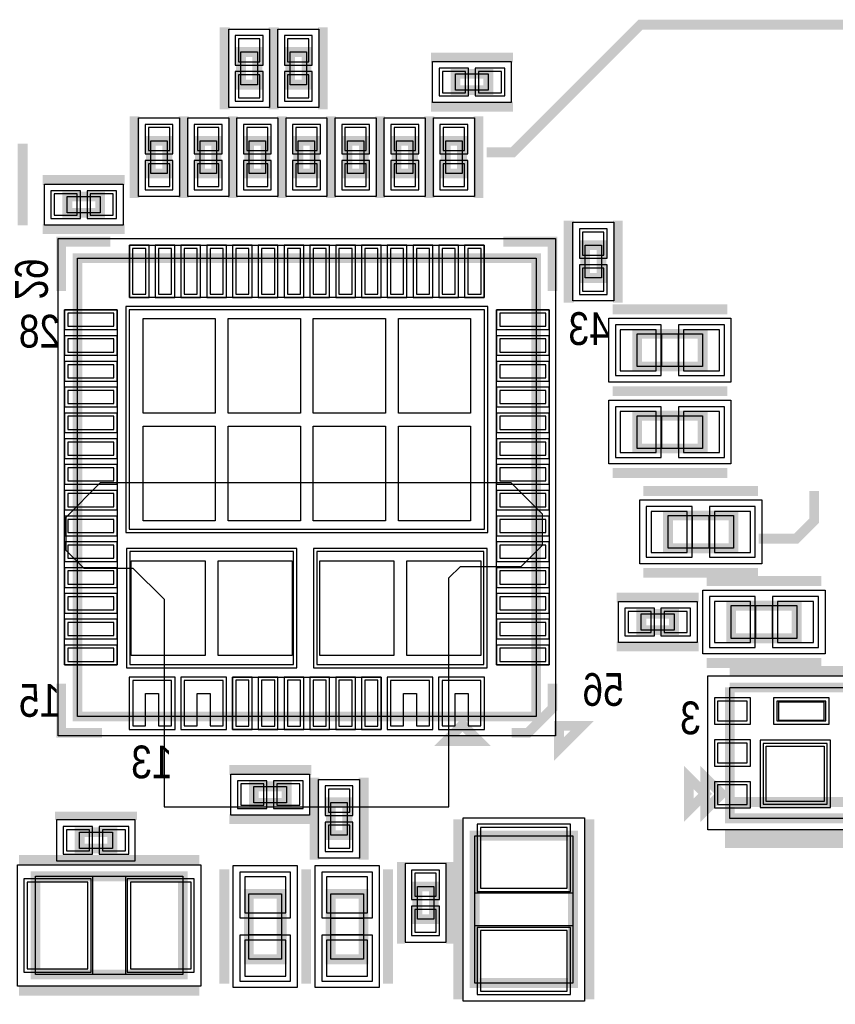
# Model space of a CAD drawing. Extents: x -10 to 137, y -26 to 190.
# Tile 19 of 57: x 26 to 38, y 12 to 28. Entities that reach past the tile are written whole.
import ezdxf

# ---------------------------------------------------------------- set-up
doc = ezdxf.new("R2010")
doc.units = 0
for name, color, linetype in [('CR_BOTTOM', 40, 'CONTINUOUS'), ('PG_ASSEMBLY_BOTTOM', 52, 'CONTINUOUS'), ('PG_DFA_BOUND_BOTTOM', 254, 'CONTINUOUS'), ('PG_PASTEMASK_BOTTOM', 132, 'CONTINUOUS'), ('PG_PLACE_BOUND_BOTTOM', 73, 'CONTINUOUS'), ('PG_SILKSCREEN_BOTTOM', 2, 'CONTINUOUS'), ('PG_SOLDERMASK_BOTTOM', 212, 'CONTINUOUS'), ('PIN_BOTTOM', 1, 'CONTINUOUS'), ('PIN_PASTEMASK_BOTTOM', 132, 'CONTINUOUS'), ('PIN_SOLDERMASK_BOTTOM', 212, 'CONTINUOUS'), ('VKO_BOTTOM', 173, 'CONTINUOUS')]:
    doc.layers.add(name, color=color, linetype=linetype)

msp = doc.modelspace()

# ---------------------------------------------------------------- linework, layer by layer
at = {"layer": 'CR_BOTTOM'}
msp.add_lwpolyline([(27.8384, 15.42161), (32.258, 15.42161), (32.258, 18.9738), (32.4358, 19.1516), (33.3756, 19.1516), (33.7058, 19.4818), (33.7058, 19.9644), (33.2232, 20.447), (26.8478, 20.447), (26.3144, 19.9136), (26.3144, 19.4056), (26.5938, 19.1262), (27.3558, 19.1262), (27.8384, 18.6436)], close=True, dxfattribs=at)
at = {"layer": 'PG_ASSEMBLY_BOTTOM', "const_width": 0.1524}
for points in [[(29.285946, 27.134566), (29.285946, 26.626566), (29.031946, 26.626566), (29.031946, 27.134566), (29.285946, 27.134566)], [(30.047946, 27.134566), (30.047946, 26.626566), (29.793946, 26.626566), (29.793946, 27.134566), (30.047946, 27.134566)], [(32.867854, 26.54046), (32.359854, 26.54046), (32.359854, 26.79446), (32.867854, 26.79446), (32.867854, 26.54046)], [(27.888946, 25.75687), (27.888946, 25.24887), (27.634946, 25.24887), (27.634946, 25.75687), (27.888946, 25.75687)], [(28.650946, 25.75687), (28.650946, 25.24887), (28.396946, 25.24887), (28.396946, 25.75687), (28.650946, 25.75687)], [(29.412946, 25.75687), (29.412946, 25.24887), (29.158946, 25.24887), (29.158946, 25.75687), (29.412946, 25.75687)], [(29.920946, 25.24887), (29.920946, 25.75687), (30.174946, 25.75687), (30.174946, 25.24887), (29.920946, 25.24887)], [(30.682946, 25.24887), (30.682946, 25.75687), (30.936946, 25.75687), (30.936946, 25.24887), (30.682946, 25.24887)], [(31.444946, 25.24887), (31.444946, 25.75687), (31.698946, 25.75687), (31.698946, 25.24887), (31.444946, 25.24887)], [(32.206946, 25.24887), (32.206946, 25.75687), (32.460946, 25.75687), (32.460946, 25.24887), (32.206946, 25.24887)], [(26.339038, 24.892762), (26.847038, 24.892762), (26.847038, 24.638762), (26.339038, 24.638762), (26.339038, 24.892762)], [(34.36874, 23.627842), (34.36874, 24.135842), (34.62274, 24.135842), (34.62274, 23.627842), (34.36874, 23.627842)], [(33.609534, 16.823944), (33.609534, 23.935944), (26.497534, 23.935944), (26.497534, 16.823944), (33.609534, 16.823944)], [(36.191444, 22.25294), (35.175444, 22.25294), (35.175444, 22.76094), (36.191444, 22.76094), (36.191444, 22.25294)], [(35.175444, 21.49094), (36.191444, 21.49094), (36.191444, 20.98294), (35.175444, 20.98294), (35.175444, 21.49094)], [(35.65525, 19.94154), (36.67125, 19.94154), (36.67125, 19.43354), (35.65525, 19.43354), (35.65525, 19.94154)], [(35.240722, 18.416778), (35.748722, 18.416778), (35.748722, 18.162778), (35.240722, 18.162778), (35.240722, 18.416778)], [(36.635182, 18.543778), (37.651182, 18.543778), (37.651182, 18.035778), (36.635182, 18.035778), (36.635182, 18.543778)], [(38.644322, 15.49654), (36.612322, 15.49654), (36.612322, 17.27454)], [(36.612322, 17.27454), (38.644322, 17.27454), (38.644322, 15.24254), (36.612322, 15.24254), (36.612322, 15.49654), (38.644322, 15.49654)], [(32.466534, 16.696944), (32.720534, 16.442944), (32.212534, 16.442944), (32.466534, 16.696944)], [(36.485322, 15.62354), (36.231322, 15.36954), (36.231322, 15.87754), (36.485322, 15.62354)], [(29.740352, 15.484856), (29.232352, 15.484856), (29.232352, 15.738856), (29.740352, 15.738856), (29.740352, 15.484856)], [(30.426406, 14.982952), (30.426406, 15.490952), (30.680406, 15.490952), (30.680406, 14.982952), (30.426406, 14.982952)], [(26.529284, 15.029434), (27.037284, 15.029434), (27.037284, 14.775434), (26.529284, 14.775434), (26.529284, 15.029434)], [(34.181034, 14.974062), (34.181034, 12.688062), (32.657034, 12.688062), (32.657034, 14.974062), (34.181034, 14.974062)], [(25.844754, 14.343634), (28.130754, 14.343634), (28.130754, 12.819634), (25.844754, 12.819634), (25.844754, 14.343634)], [(32.022034, 14.186916), (32.022034, 13.678916), (31.768034, 13.678916), (31.768034, 14.186916), (32.022034, 14.186916)], [(29.66212, 14.07287), (29.66212, 13.05687), (29.15412, 13.05687), (29.15412, 14.07287), (29.66212, 14.07287)], [(30.93212, 14.07287), (30.93212, 13.05687), (30.42412, 13.05687), (30.42412, 14.07287), (30.93212, 14.07287)]]:
    msp.add_lwpolyline(points, dxfattribs=at)
at = {"layer": 'PG_DFA_BOUND_BOTTOM'}
for points in [[(28.841446, 26.270458), (28.841446, 27.490674), (29.476446, 27.490674), (29.476446, 26.270458)], [(29.603446, 26.270458), (29.603446, 27.490674), (30.238446, 27.490674), (30.238446, 26.270458)], [(32.003746, 26.34996), (32.003746, 26.98496), (33.223962, 26.98496), (33.223962, 26.34996)], [(27.444446, 24.892762), (27.444446, 26.112978), (28.079446, 26.112978), (28.079446, 24.892762)], [(28.206446, 24.892762), (28.206446, 26.112978), (28.841446, 26.112978), (28.841446, 24.892762)], [(28.968446, 24.892762), (28.968446, 26.112978), (29.603446, 26.112978), (29.603446, 24.892762)], [(29.730446, 24.892762), (29.730446, 26.112978), (30.365446, 26.112978), (30.365446, 24.892762)], [(30.492446, 24.892762), (30.492446, 26.112978), (31.127446, 26.112978), (31.127446, 24.892762)], [(31.254446, 24.892762), (31.254446, 26.112978), (31.889446, 26.112978), (31.889446, 24.892762)], [(32.016446, 24.892762), (32.016446, 26.112978), (32.651446, 26.112978), (32.651446, 24.892762)], [(25.98293, 24.448262), (25.98293, 25.083262), (27.203146, 25.083262), (27.203146, 24.448262)], [(34.17824, 23.271734), (34.17824, 24.49195), (34.81324, 24.49195), (34.81324, 23.271734)], [(26.195528, 16.521938), (26.195528, 24.23795), (33.91154, 24.23795), (33.91154, 16.521938)], [(34.736278, 22.01164), (34.736278, 23.00224), (36.63061, 23.00224), (36.63061, 22.01164)], [(34.736278, 20.74164), (34.736278, 21.73224), (36.63061, 21.73224), (36.63061, 20.74164)], [(35.216084, 19.19224), (35.216084, 20.18284), (37.110416, 20.18284), (37.110416, 19.19224)], [(36.196016, 17.794478), (36.196016, 18.785078), (38.090348, 18.785078), (38.090348, 17.794478)], [(34.884614, 17.972278), (34.884614, 18.607278), (36.10483, 18.607278), (36.10483, 17.972278)], [(36.272216, 15.06474), (36.272216, 17.45234), (38.984428, 17.45234), (38.984428, 15.06474)], [(28.876244, 15.294356), (28.876244, 15.929356), (30.09646, 15.929356), (30.09646, 15.294356)], [(30.235906, 14.626844), (30.235906, 15.84706), (30.870906, 15.84706), (30.870906, 14.626844)], [(26.173085, 15.219934), (26.173085, 14.584934), (27.393483, 14.584934), (27.393483, 15.219934)], [(32.479234, 12.408662), (32.479234, 15.253462), (34.358834, 15.253462), (34.358834, 12.408662)], [(28.410154, 12.641834), (25.565354, 12.641834), (25.565354, 14.521434), (28.410154, 14.521434)], [(32.212534, 14.543115), (31.577534, 14.543115), (31.577534, 13.322717), (32.212534, 13.322717)], [(28.91282, 12.617704), (28.91282, 14.512036), (29.90342, 14.512036), (29.90342, 12.617704)], [(30.18282, 12.617704), (30.18282, 14.512036), (31.17342, 14.512036), (31.17342, 12.617704)]]:
    msp.add_lwpolyline(points, close=True, dxfattribs=at)
at = {"layer": 'PG_PASTEMASK_BOTTOM'}
for points in [[(27.513534, 21.530056), (27.513534, 22.999954), (28.63342, 22.999954), (28.63342, 21.530056)], [(28.833572, 21.530056), (28.833572, 22.999954), (29.953458, 22.999954), (29.953458, 21.530056)], [(30.15361, 21.530056), (30.15361, 22.999954), (31.273496, 22.999954), (31.273496, 21.530056)], [(31.473648, 21.530056), (31.473648, 22.999954), (32.593534, 22.999954), (32.593534, 21.530056)], [(27.513534, 19.860006), (27.513534, 21.329904), (28.63342, 21.329904), (28.63342, 19.860006)], [(28.833572, 19.860006), (28.833572, 21.329904), (29.953458, 21.329904), (29.953458, 19.860006)], [(30.15361, 19.860006), (30.15361, 21.329904), (31.273496, 21.329904), (31.273496, 19.860006)], [(31.473648, 19.860006), (31.473648, 21.329904), (32.593534, 21.329904), (32.593534, 19.860006)], [(27.328622, 17.76984), (27.328622, 19.239992), (28.47848, 19.239992), (28.47848, 17.76984)], [(28.678632, 17.76984), (28.678632, 19.239992), (29.82849, 19.239992), (29.82849, 17.76984)], [(30.253432, 17.76984), (30.253432, 19.239992), (31.403544, 19.239992), (31.403544, 17.76984)], [(31.603442, 17.76984), (31.603442, 19.239992), (32.753554, 19.239992), (32.753554, 17.76984)], [(27.953462, 16.679926), (27.953462, 17.37995), (27.353514, 17.37995), (27.353514, 16.679926), (27.553666, 16.679926), (27.553666, 17.180052), (27.753564, 17.180052), (27.753564, 16.679926)], [(28.753562, 16.679926), (28.753562, 17.37995), (28.153614, 17.37995), (28.153614, 16.679926), (28.353512, 16.679926), (28.353512, 17.180052), (28.55341, 17.180052), (28.55341, 16.679926)], [(31.953454, 16.679926), (31.953454, 17.37995), (31.353506, 17.37995), (31.353506, 16.679926), (31.553658, 16.679926), (31.553658, 17.180052), (31.753556, 17.180052), (31.753556, 16.679926)], [(32.753554, 16.679926), (32.753554, 17.37995), (32.153606, 17.37995), (32.153606, 16.679926), (32.353504, 16.679926), (32.353504, 17.180052), (32.553402, 17.180052), (32.553402, 16.679926)], [(37.373306, 16.763492), (37.373306, 17.05356), (38.07333, 17.05356), (38.07333, 16.763492)], [(37.178234, 15.503652), (37.178234, 16.363442), (38.07841, 16.363442), (38.07841, 15.503652)]]:
    msp.add_lwpolyline(points, close=True, dxfattribs=at)
at = {"layer": 'PG_PLACE_BOUND_BOTTOM'}
for points in [[(29.031946, 26.626566), (29.031946, 27.134566), (29.285946, 27.134566), (29.285946, 26.626566)], [(29.793946, 26.626566), (29.793946, 27.134566), (30.047946, 27.134566), (30.047946, 26.626566)], [(32.359854, 26.54046), (32.359854, 26.79446), (32.867854, 26.79446), (32.867854, 26.54046)], [(27.634946, 25.24887), (27.634946, 25.75687), (27.888946, 25.75687), (27.888946, 25.24887)], [(28.396946, 25.24887), (28.396946, 25.75687), (28.650946, 25.75687), (28.650946, 25.24887)], [(29.158946, 25.24887), (29.158946, 25.75687), (29.412946, 25.75687), (29.412946, 25.24887)], [(29.920946, 25.24887), (29.920946, 25.75687), (30.174946, 25.75687), (30.174946, 25.24887)], [(30.682946, 25.24887), (30.682946, 25.75687), (30.936946, 25.75687), (30.936946, 25.24887)], [(31.444946, 25.24887), (31.444946, 25.75687), (31.698946, 25.75687), (31.698946, 25.24887)], [(32.206946, 25.24887), (32.206946, 25.75687), (32.460946, 25.75687), (32.460946, 25.24887)], [(26.339038, 24.638762), (26.339038, 24.892762), (26.847038, 24.892762), (26.847038, 24.638762)], [(34.36874, 23.627842), (34.36874, 24.135842), (34.62274, 24.135842), (34.62274, 23.627842)], [(26.497534, 16.823944), (26.497534, 23.935944), (33.609534, 23.935944), (33.609534, 16.823944)], [(35.175444, 22.25294), (35.175444, 22.76094), (36.191444, 22.76094), (36.191444, 22.25294)], [(35.175444, 20.98294), (35.175444, 21.49094), (36.191444, 21.49094), (36.191444, 20.98294)], [(35.65525, 19.43354), (35.65525, 19.94154), (36.67125, 19.94154), (36.67125, 19.43354)], [(36.635182, 18.035778), (36.635182, 18.543778), (37.651182, 18.543778), (37.651182, 18.035778)], [(35.240722, 18.162778), (35.240722, 18.416778), (35.748722, 18.416778), (35.748722, 18.162778)], [(36.612322, 15.24254), (36.612322, 17.27454), (38.644322, 17.27454), (38.644322, 15.24254)], [(29.232352, 15.484856), (29.232352, 15.738856), (29.740352, 15.738856), (29.740352, 15.484856)], [(30.426406, 14.982952), (30.426406, 15.490952), (30.680406, 15.490952), (30.680406, 14.982952)], [(26.529284, 15.029434), (27.037284, 15.029434), (27.037284, 14.775434), (26.529284, 14.775434)], [(32.657034, 12.688062), (32.657034, 14.974062), (34.181034, 14.974062), (34.181034, 12.688062)], [(28.130754, 12.819634), (25.844754, 12.819634), (25.844754, 14.343634), (28.130754, 14.343634)], [(29.15412, 13.05687), (29.15412, 14.07287), (29.66212, 14.07287), (29.66212, 13.05687)], [(30.42412, 13.05687), (30.42412, 14.07287), (30.93212, 14.07287), (30.93212, 13.05687)], [(32.022034, 14.186916), (32.022034, 13.678916), (31.768034, 13.678916), (31.768034, 14.186916)]]:
    msp.add_lwpolyline(points, close=True, dxfattribs=at)
at = {"layer": 'PG_SILKSCREEN_BOTTOM'}
for points, const_width in [([(28.777946, 27.515566), (28.777946, 26.245566)], 0.1524), ([(29.539946, 27.515566), (29.539946, 26.245566)], 0.1524), ([(29.539946, 27.515566), (29.539946, 26.245566)], 0.1524), ([(30.301946, 27.515566), (30.301946, 26.245566)], 0.1524), ([(32.8422, 25.5778), (33.2486, 25.5778), (35.2298, 27.559), (40.4876, 27.559)], 0.1524), ([(33.248854, 27.04846), (31.978854, 27.04846)], 0.1524), ([(33.248854, 26.28646), (31.978854, 26.28646)], 0.1524), ([(27.380946, 26.13787), (27.380946, 24.86787)], 0.1524), ([(28.142946, 26.13787), (28.142946, 24.86787)], 0.1524), ([(28.142946, 26.13787), (28.142946, 24.86787)], 0.1524), ([(28.904946, 26.13787), (28.904946, 24.86787)], 0.1524), ([(28.904946, 26.13787), (28.904946, 24.86787)], 0.1524), ([(29.666946, 26.13787), (29.666946, 24.86787)], 0.1524), ([(29.666946, 24.86787), (29.666946, 26.13787)], 0.1524), ([(30.428946, 24.86787), (30.428946, 26.13787)], 0.1524), ([(30.428946, 24.86787), (30.428946, 26.13787)], 0.1524), ([(31.190946, 24.86787), (31.190946, 26.13787)], 0.1524), ([(31.190946, 24.86787), (31.190946, 26.13787)], 0.1524), ([(31.952946, 24.86787), (31.952946, 26.13787)], 0.1524), ([(31.952946, 24.86787), (31.952946, 26.13787)], 0.1524), ([(32.714946, 24.86787), (32.714946, 26.13787)], 0.1524), ([(25.645618, 25.71242), (25.645618, 24.44242)], 0.1524), ([(25.958038, 25.146762), (27.228038, 25.146762)], 0.1524), ([(25.958038, 24.384762), (27.228038, 24.384762)], 0.1524), ([(34.11474, 23.246842), (34.11474, 24.516842)], 0.1524), ([(34.87674, 23.246842), (34.87674, 24.516842)], 0.1524), ([(26.243534, 23.427944), (26.243534, 24.189944), (27.005534, 24.189944)], 0.1524), ([(33.863534, 23.427944), (33.863534, 24.189944), (33.101534, 24.189944)], 0.1524), ([(36.572444, 23.14194), (34.794444, 23.14194)], 0.1524), ([(34.794444, 21.87194), (36.572444, 21.87194)], 0.1524), ([(36.572444, 21.87194), (34.794444, 21.87194)], 0.1524), ([(34.794444, 20.60194), (36.572444, 20.60194)], 0.1524), ([(35.27425, 20.32254), (37.05225, 20.32254)], 0.1524), ([(37.0586, 19.5834), (37.6428, 19.5834), (37.9222, 19.8628), (37.9222, 20.32)], 0.1524), ([(35.27425, 19.05254), (37.05225, 19.05254)], 0.1524), ([(36.254182, 18.924778), (38.032182, 18.924778)], 0.1524), ([(34.859722, 18.670778), (36.129722, 18.670778)], 0.1524), ([(34.859722, 17.908778), (36.129722, 17.908778)], 0.1524), ([(36.254182, 17.654778), (38.032182, 17.654778)], 0.1524), ([(36.612322, 17.52854), (38.644322, 17.52854)], 0.1524), ([(26.243534, 17.331944), (26.243534, 16.569944), (26.878534, 16.569944)], 0.1524), ([(33.228534, 16.569944), (33.482534, 16.569944), (33.863534, 16.950944), (33.863534, 17.331944)], 0.1524), ([(33.963864, 16.679164), (34.323274, 16.679164), (33.963864, 16.319754), (33.963864, 16.679164)], 0.1524), ([(30.121352, 15.992856), (28.851352, 15.992856)], 0.1524), ([(36.231322, 15.62354), (35.977322, 15.36954), (35.977322, 15.87754), (36.231322, 15.62354)], 0.1524), ([(30.172406, 14.601952), (30.172406, 15.871952)], 0.1524), ([(30.934406, 14.601952), (30.934406, 15.871952)], 0.1524), ([(26.148284, 15.283434), (27.418284, 15.283434)], 0.127), ([(30.121352, 15.230856), (28.851352, 15.230856)], 0.1524), ([(32.403034, 15.228062), (32.403034, 12.434062)], 0.1524), ([(34.435034, 15.228062), (34.435034, 12.434062)], 0.1524), ([(36.612322, 14.98854), (36.612322, 14.86154), (38.644322, 14.86154), (38.644322, 14.98854), (36.612322, 14.98854)], 0.1524), ([(25.590754, 14.597634), (28.384754, 14.597634)], 0.1524), ([(28.77312, 14.45387), (28.77312, 12.67587)], 0.1524), ([(30.04312, 14.45387), (30.04312, 12.67587)], 0.1524), ([(30.04312, 14.45387), (30.04312, 12.67587)], 0.1524), ([(31.31312, 14.45387), (31.31312, 12.67587)], 0.1524), ([(31.514034, 14.567916), (31.514034, 13.297916)], 0.127), ([(32.276034, 14.567916), (32.276034, 13.297916)], 0.127), ([(25.590754, 12.565634), (28.384754, 12.565634)], 0.1524)]:
    msp.add_lwpolyline(points, dxfattribs=dict(at, const_width=const_width))
at = {"layer": 'PG_SOLDERMASK_BOTTOM'}
for points in [[(27.30119, 23.32355), (27.30119, 24.13635), (32.805878, 24.13635), (32.805878, 23.32355)], [(26.297128, 17.6276), (26.297128, 23.132288), (27.109928, 23.132288), (27.109928, 17.6276)], [(32.99714, 17.6276), (32.99714, 23.132288), (33.80994, 23.132288), (33.80994, 17.6276)], [(28.901136, 16.623538), (28.901136, 17.436338), (31.205932, 17.436338), (31.205932, 16.623538)], [(27.953462, 16.679926), (27.953462, 17.37995), (27.353514, 17.37995), (27.353514, 16.679926), (27.553666, 16.679926), (27.553666, 17.180052), (27.753564, 17.180052), (27.753564, 16.679926)], [(28.753562, 16.679926), (28.753562, 17.37995), (28.153614, 17.37995), (28.153614, 16.679926), (28.353512, 16.679926), (28.353512, 17.180052), (28.55341, 17.180052), (28.55341, 16.679926)], [(31.953454, 16.679926), (31.953454, 17.37995), (31.353506, 17.37995), (31.353506, 16.679926), (31.553658, 16.679926), (31.553658, 17.180052), (31.753556, 17.180052), (31.753556, 16.679926)], [(32.753554, 16.679926), (32.753554, 17.37995), (32.153606, 17.37995), (32.153606, 16.679926), (32.353504, 16.679926), (32.353504, 17.180052), (32.553402, 17.180052), (32.553402, 16.679926)]]:
    msp.add_lwpolyline(points, close=True, dxfattribs=at)
at = {"layer": 'PIN_BOTTOM'}
for points in [[(29.324046, 27.338274), (28.993846, 27.338274), (28.993846, 26.982674), (29.324046, 26.982674)], [(30.086046, 27.338274), (29.755846, 27.338274), (29.755846, 26.982674), (30.086046, 26.982674)], [(29.324046, 26.778458), (28.993846, 26.778458), (28.993846, 26.422858), (29.324046, 26.422858)], [(30.086046, 26.778458), (29.755846, 26.778458), (29.755846, 26.422858), (30.086046, 26.422858)], [(32.511746, 26.50236), (32.511746, 26.83256), (32.156146, 26.83256), (32.156146, 26.50236)], [(33.071562, 26.50236), (33.071562, 26.83256), (32.715962, 26.83256), (32.715962, 26.50236)], [(27.927046, 25.960578), (27.596846, 25.960578), (27.596846, 25.604978), (27.927046, 25.604978)], [(28.689046, 25.960578), (28.358846, 25.960578), (28.358846, 25.604978), (28.689046, 25.604978)], [(29.451046, 25.960578), (29.120846, 25.960578), (29.120846, 25.604978), (29.451046, 25.604978)], [(29.882846, 25.604978), (30.213046, 25.604978), (30.213046, 25.960578), (29.882846, 25.960578)], [(30.644846, 25.604978), (30.975046, 25.604978), (30.975046, 25.960578), (30.644846, 25.960578)], [(31.406846, 25.604978), (31.737046, 25.604978), (31.737046, 25.960578), (31.406846, 25.960578)], [(32.168846, 25.604978), (32.499046, 25.604978), (32.499046, 25.960578), (32.168846, 25.960578)], [(27.927046, 25.400762), (27.596846, 25.400762), (27.596846, 25.045162), (27.927046, 25.045162)], [(28.689046, 25.400762), (28.358846, 25.400762), (28.358846, 25.045162), (28.689046, 25.045162)], [(29.451046, 25.400762), (29.120846, 25.400762), (29.120846, 25.045162), (29.451046, 25.045162)], [(29.882846, 25.045162), (30.213046, 25.045162), (30.213046, 25.400762), (29.882846, 25.400762)], [(30.644846, 25.045162), (30.975046, 25.045162), (30.975046, 25.400762), (30.644846, 25.400762)], [(31.406846, 25.045162), (31.737046, 25.045162), (31.737046, 25.400762), (31.406846, 25.400762)], [(32.168846, 25.045162), (32.499046, 25.045162), (32.499046, 25.400762), (32.168846, 25.400762)], [(26.13533, 24.930862), (26.13533, 24.600662), (26.49093, 24.600662), (26.49093, 24.930862)], [(26.695146, 24.930862), (26.695146, 24.600662), (27.050746, 24.600662), (27.050746, 24.930862)], [(34.33064, 23.98395), (34.66084, 23.98395), (34.66084, 24.33955), (34.33064, 24.33955)], [(27.35199, 23.37435), (27.55519, 23.37435), (27.55519, 24.08555), (27.35199, 24.08555)], [(27.75204, 23.37435), (27.95524, 23.37435), (27.95524, 24.08555), (27.75204, 24.08555)], [(28.151836, 23.37435), (28.355036, 23.37435), (28.355036, 24.08555), (28.151836, 24.08555)], [(28.551886, 23.37435), (28.755086, 23.37435), (28.755086, 24.08555), (28.551886, 24.08555)], [(28.951936, 23.37435), (29.155136, 23.37435), (29.155136, 24.08555), (28.951936, 24.08555)], [(29.351986, 23.37435), (29.555186, 23.37435), (29.555186, 24.08555), (29.351986, 24.08555)], [(29.752036, 23.37435), (29.955236, 23.37435), (29.955236, 24.08555), (29.752036, 24.08555)], [(30.151832, 23.37435), (30.355032, 23.37435), (30.355032, 24.08555), (30.151832, 24.08555)], [(30.551882, 23.37435), (30.755082, 23.37435), (30.755082, 24.08555), (30.551882, 24.08555)], [(30.951932, 23.37435), (31.155132, 23.37435), (31.155132, 24.08555), (30.951932, 24.08555)], [(31.351982, 23.37435), (31.555182, 23.37435), (31.555182, 24.08555), (31.351982, 24.08555)], [(31.752032, 23.37435), (31.955232, 23.37435), (31.955232, 24.08555), (31.752032, 24.08555)], [(32.151828, 23.37435), (32.355028, 23.37435), (32.355028, 24.08555), (32.151828, 24.08555)], [(32.551878, 23.37435), (32.755078, 23.37435), (32.755078, 24.08555), (32.551878, 24.08555)], [(34.33064, 23.424134), (34.66084, 23.424134), (34.66084, 23.779734), (34.33064, 23.779734)], [(26.347928, 23.081488), (26.347928, 22.878288), (27.059128, 22.878288), (27.059128, 23.081488)], [(27.297634, 19.72818), (32.809434, 19.72818), (32.809434, 23.13178), (27.297634, 23.13178)], [(33.04794, 23.081488), (33.04794, 22.878288), (33.75914, 22.878288), (33.75914, 23.081488)], [(35.472878, 22.18944), (35.472878, 22.82444), (34.914078, 22.82444), (34.914078, 22.18944)], [(36.45281, 22.18944), (36.45281, 22.82444), (35.89401, 22.82444), (35.89401, 22.18944)], [(26.347928, 22.681438), (26.347928, 22.478238), (27.059128, 22.478238), (27.059128, 22.681438)], [(33.04794, 22.681438), (33.04794, 22.478238), (33.75914, 22.478238), (33.75914, 22.681438)], [(26.347928, 22.281642), (26.347928, 22.078442), (27.059128, 22.078442), (27.059128, 22.281642)], [(33.04794, 22.281642), (33.04794, 22.078442), (33.75914, 22.078442), (33.75914, 22.281642)], [(26.347928, 21.881592), (26.347928, 21.678392), (27.059128, 21.678392), (27.059128, 21.881592)], [(33.04794, 21.881592), (33.04794, 21.678392), (33.75914, 21.678392), (33.75914, 21.881592)], [(34.914078, 21.55444), (34.914078, 20.91944), (35.472878, 20.91944), (35.472878, 21.55444)], [(35.89401, 21.55444), (35.89401, 20.91944), (36.45281, 20.91944), (36.45281, 21.55444)], [(26.347928, 21.481542), (26.347928, 21.278342), (27.059128, 21.278342), (27.059128, 21.481542)], [(33.04794, 21.481542), (33.04794, 21.278342), (33.75914, 21.278342), (33.75914, 21.481542)], [(26.347928, 21.081492), (26.347928, 20.878292), (27.059128, 20.878292), (27.059128, 21.081492)], [(33.04794, 21.081492), (33.04794, 20.878292), (33.75914, 20.878292), (33.75914, 21.081492)], [(26.347928, 20.681442), (26.347928, 20.478242), (27.059128, 20.478242), (27.059128, 20.681442)], [(33.04794, 20.681442), (33.04794, 20.478242), (33.75914, 20.478242), (33.75914, 20.681442)], [(26.347928, 20.281646), (26.347928, 20.078446), (27.059128, 20.078446), (27.059128, 20.281646)], [(33.04794, 20.281646), (33.04794, 20.078446), (33.75914, 20.078446), (33.75914, 20.281646)], [(26.347928, 19.881596), (26.347928, 19.678396), (27.059128, 19.678396), (27.059128, 19.881596)], [(33.04794, 19.881596), (33.04794, 19.678396), (33.75914, 19.678396), (33.75914, 19.881596)], [(35.393884, 20.00504), (35.393884, 19.37004), (35.952684, 19.37004), (35.952684, 20.00504)], [(36.373816, 20.00504), (36.373816, 19.37004), (36.932616, 19.37004), (36.932616, 20.00504)], [(26.347928, 19.481546), (26.347928, 19.278346), (27.059128, 19.278346), (27.059128, 19.481546)], [(33.04794, 19.481546), (33.04794, 19.278346), (33.75914, 19.278346), (33.75914, 19.481546)], [(27.308556, 17.628616), (29.848556, 17.628616), (29.848556, 19.381216), (27.308556, 19.381216)], [(30.20822, 17.628616), (32.79902, 17.628616), (32.79902, 19.381216), (30.20822, 19.381216)], [(26.347928, 19.081496), (26.347928, 18.878296), (27.059128, 18.878296), (27.059128, 19.081496)], [(33.04794, 19.081496), (33.04794, 18.878296), (33.75914, 18.878296), (33.75914, 19.081496)], [(26.347928, 18.681446), (26.347928, 18.478246), (27.059128, 18.478246), (27.059128, 18.681446)], [(33.04794, 18.681446), (33.04794, 18.478246), (33.75914, 18.478246), (33.75914, 18.681446)], [(36.373816, 18.607278), (36.373816, 17.972278), (36.932616, 17.972278), (36.932616, 18.607278)], [(37.353748, 18.607278), (37.353748, 17.972278), (37.912548, 17.972278), (37.912548, 18.607278)], [(35.037014, 18.454878), (35.037014, 18.124678), (35.392614, 18.124678), (35.392614, 18.454878)], [(35.59683, 18.454878), (35.59683, 18.124678), (35.95243, 18.124678), (35.95243, 18.454878)], [(26.347928, 18.28165), (26.347928, 18.07845), (27.059128, 18.07845), (27.059128, 18.28165)], [(33.04794, 18.28165), (33.04794, 18.07845), (33.75914, 18.07845), (33.75914, 18.28165)], [(26.347928, 17.8816), (26.347928, 17.6784), (27.059128, 17.6784), (27.059128, 17.8816)], [(33.04794, 17.8816), (33.04794, 17.6784), (33.75914, 17.6784), (33.75914, 17.8816)], [(27.297888, 16.623538), (28.009088, 16.623538), (28.009088, 17.436338), (27.297888, 17.436338)], [(28.097988, 16.623538), (28.809188, 16.623538), (28.809188, 17.436338), (28.097988, 17.436338)], [(31.29788, 16.623538), (32.00908, 16.623538), (32.00908, 17.436338), (31.29788, 17.436338)], [(32.09798, 16.623538), (32.80918, 16.623538), (32.80918, 17.436338), (32.09798, 17.436338)], [(28.951936, 16.674338), (29.155136, 16.674338), (29.155136, 17.385538), (28.951936, 17.385538)], [(29.351986, 16.674338), (29.555186, 16.674338), (29.555186, 17.385538), (29.351986, 17.385538)], [(29.752036, 16.674338), (29.955236, 16.674338), (29.955236, 17.385538), (29.752036, 17.385538)], [(30.151832, 16.674338), (30.355032, 16.674338), (30.355032, 17.385538), (30.151832, 17.385538)], [(30.551882, 16.674338), (30.755082, 16.674338), (30.755082, 17.385538), (30.551882, 17.385538)], [(30.951932, 16.674338), (31.155132, 16.674338), (31.155132, 17.385538), (30.951932, 17.385538)], [(36.424616, 17.060926), (36.424616, 16.756126), (36.881816, 16.756126), (36.881816, 17.060926)], [(37.342318, 17.060926), (37.342318, 16.756126), (38.104318, 16.756126), (38.104318, 17.060926)], [(36.424616, 16.41094), (36.424616, 16.10614), (36.881816, 16.10614), (36.881816, 16.41094)], [(37.133022, 16.40332), (37.133022, 15.46352), (38.123622, 15.46352), (38.123622, 16.40332)], [(29.384244, 15.446756), (29.384244, 15.776956), (29.028644, 15.776956), (29.028644, 15.446756)], [(29.94406, 15.446756), (29.94406, 15.776956), (29.58846, 15.776956), (29.58846, 15.446756)], [(36.424616, 15.760954), (36.424616, 15.456154), (36.881816, 15.456154), (36.881816, 15.760954)], [(30.388306, 15.33906), (30.718506, 15.33906), (30.718506, 15.69466), (30.388306, 15.69466)], [(30.388306, 14.779244), (30.718506, 14.779244), (30.718506, 15.134844), (30.388306, 15.134844)], [(26.325485, 15.067534), (26.325485, 14.737334), (26.681085, 14.737334), (26.681085, 15.067534)], [(26.885483, 15.067534), (26.885483, 14.737334), (27.241083, 14.737334), (27.241083, 15.067534)], [(34.092134, 15.101062), (32.745934, 15.101062), (32.745934, 14.161262), (34.092134, 14.161262)], [(32.060134, 14.390715), (31.729934, 14.390715), (31.729934, 14.035115), (32.060134, 14.035115)], [(25.717754, 14.254734), (25.717754, 12.908534), (26.657554, 12.908534), (26.657554, 14.254734)], [(27.317954, 14.254734), (27.317954, 12.908534), (28.257754, 12.908534), (28.257754, 14.254734)], [(29.72562, 14.334236), (29.09062, 14.334236), (29.09062, 13.775436), (29.72562, 13.775436)], [(30.99562, 14.334236), (30.36062, 14.334236), (30.36062, 13.775436), (30.99562, 13.775436)], [(32.060134, 13.830717), (31.729934, 13.830717), (31.729934, 13.475117), (32.060134, 13.475117)], [(34.092134, 13.500862), (32.745934, 13.500862), (32.745934, 12.561062), (34.092134, 12.561062)], [(29.72562, 13.354304), (29.09062, 13.354304), (29.09062, 12.795504), (29.72562, 12.795504)], [(30.99562, 13.354304), (30.36062, 13.354304), (30.36062, 12.795504), (30.99562, 12.795504)]]:
    msp.add_lwpolyline(points, close=True, dxfattribs=at)
at = {"layer": 'PIN_PASTEMASK_BOTTOM'}
for points in [[(29.324046, 27.338274), (28.993846, 27.338274), (28.993846, 26.982674), (29.324046, 26.982674)], [(30.086046, 27.338274), (29.755846, 27.338274), (29.755846, 26.982674), (30.086046, 26.982674)], [(29.324046, 26.778458), (28.993846, 26.778458), (28.993846, 26.422858), (29.324046, 26.422858)], [(30.086046, 26.778458), (29.755846, 26.778458), (29.755846, 26.422858), (30.086046, 26.422858)], [(32.511746, 26.50236), (32.511746, 26.83256), (32.156146, 26.83256), (32.156146, 26.50236)], [(33.071562, 26.50236), (33.071562, 26.83256), (32.715962, 26.83256), (32.715962, 26.50236)], [(27.927046, 25.960578), (27.596846, 25.960578), (27.596846, 25.604978), (27.927046, 25.604978)], [(28.689046, 25.960578), (28.358846, 25.960578), (28.358846, 25.604978), (28.689046, 25.604978)], [(29.451046, 25.960578), (29.120846, 25.960578), (29.120846, 25.604978), (29.451046, 25.604978)], [(29.882846, 25.604978), (30.213046, 25.604978), (30.213046, 25.960578), (29.882846, 25.960578)], [(30.644846, 25.604978), (30.975046, 25.604978), (30.975046, 25.960578), (30.644846, 25.960578)], [(31.406846, 25.604978), (31.737046, 25.604978), (31.737046, 25.960578), (31.406846, 25.960578)], [(32.168846, 25.604978), (32.499046, 25.604978), (32.499046, 25.960578), (32.168846, 25.960578)], [(27.927046, 25.400762), (27.596846, 25.400762), (27.596846, 25.045162), (27.927046, 25.045162)], [(28.689046, 25.400762), (28.358846, 25.400762), (28.358846, 25.045162), (28.689046, 25.045162)], [(29.451046, 25.400762), (29.120846, 25.400762), (29.120846, 25.045162), (29.451046, 25.045162)], [(29.882846, 25.045162), (30.213046, 25.045162), (30.213046, 25.400762), (29.882846, 25.400762)], [(30.644846, 25.045162), (30.975046, 25.045162), (30.975046, 25.400762), (30.644846, 25.400762)], [(31.406846, 25.045162), (31.737046, 25.045162), (31.737046, 25.400762), (31.406846, 25.400762)], [(32.168846, 25.045162), (32.499046, 25.045162), (32.499046, 25.400762), (32.168846, 25.400762)], [(26.13533, 24.930862), (26.13533, 24.600662), (26.49093, 24.600662), (26.49093, 24.930862)], [(26.695146, 24.930862), (26.695146, 24.600662), (27.050746, 24.600662), (27.050746, 24.930862)], [(34.33064, 23.98395), (34.66084, 23.98395), (34.66084, 24.33955), (34.33064, 24.33955)], [(27.35199, 23.37435), (27.55519, 23.37435), (27.55519, 24.08555), (27.35199, 24.08555)], [(27.75204, 23.37435), (27.95524, 23.37435), (27.95524, 24.08555), (27.75204, 24.08555)], [(28.151836, 23.37435), (28.355036, 23.37435), (28.355036, 24.08555), (28.151836, 24.08555)], [(28.551886, 23.37435), (28.755086, 23.37435), (28.755086, 24.08555), (28.551886, 24.08555)], [(28.951936, 23.37435), (29.155136, 23.37435), (29.155136, 24.08555), (28.951936, 24.08555)], [(29.351986, 23.37435), (29.555186, 23.37435), (29.555186, 24.08555), (29.351986, 24.08555)], [(29.752036, 23.37435), (29.955236, 23.37435), (29.955236, 24.08555), (29.752036, 24.08555)], [(30.151832, 23.37435), (30.355032, 23.37435), (30.355032, 24.08555), (30.151832, 24.08555)], [(30.551882, 23.37435), (30.755082, 23.37435), (30.755082, 24.08555), (30.551882, 24.08555)], [(30.951932, 23.37435), (31.155132, 23.37435), (31.155132, 24.08555), (30.951932, 24.08555)], [(31.351982, 23.37435), (31.555182, 23.37435), (31.555182, 24.08555), (31.351982, 24.08555)], [(31.752032, 23.37435), (31.955232, 23.37435), (31.955232, 24.08555), (31.752032, 24.08555)], [(32.151828, 23.37435), (32.355028, 23.37435), (32.355028, 24.08555), (32.151828, 24.08555)], [(32.551878, 23.37435), (32.755078, 23.37435), (32.755078, 24.08555), (32.551878, 24.08555)], [(34.33064, 23.424134), (34.66084, 23.424134), (34.66084, 23.779734), (34.33064, 23.779734)], [(26.347928, 23.081488), (26.347928, 22.878288), (27.059128, 22.878288), (27.059128, 23.081488)], [(33.04794, 23.081488), (33.04794, 22.878288), (33.75914, 22.878288), (33.75914, 23.081488)], [(35.472878, 22.18944), (35.472878, 22.82444), (34.914078, 22.82444), (34.914078, 22.18944)], [(36.45281, 22.18944), (36.45281, 22.82444), (35.89401, 22.82444), (35.89401, 22.18944)], [(26.347928, 22.681438), (26.347928, 22.478238), (27.059128, 22.478238), (27.059128, 22.681438)], [(33.04794, 22.681438), (33.04794, 22.478238), (33.75914, 22.478238), (33.75914, 22.681438)], [(26.347928, 22.281642), (26.347928, 22.078442), (27.059128, 22.078442), (27.059128, 22.281642)], [(33.04794, 22.281642), (33.04794, 22.078442), (33.75914, 22.078442), (33.75914, 22.281642)], [(26.347928, 21.881592), (26.347928, 21.678392), (27.059128, 21.678392), (27.059128, 21.881592)], [(33.04794, 21.881592), (33.04794, 21.678392), (33.75914, 21.678392), (33.75914, 21.881592)], [(34.914078, 21.55444), (34.914078, 20.91944), (35.472878, 20.91944), (35.472878, 21.55444)], [(35.89401, 21.55444), (35.89401, 20.91944), (36.45281, 20.91944), (36.45281, 21.55444)], [(26.347928, 21.481542), (26.347928, 21.278342), (27.059128, 21.278342), (27.059128, 21.481542)], [(33.04794, 21.481542), (33.04794, 21.278342), (33.75914, 21.278342), (33.75914, 21.481542)], [(26.347928, 21.081492), (26.347928, 20.878292), (27.059128, 20.878292), (27.059128, 21.081492)], [(33.04794, 21.081492), (33.04794, 20.878292), (33.75914, 20.878292), (33.75914, 21.081492)], [(26.347928, 20.681442), (26.347928, 20.478242), (27.059128, 20.478242), (27.059128, 20.681442)], [(33.04794, 20.681442), (33.04794, 20.478242), (33.75914, 20.478242), (33.75914, 20.681442)], [(26.347928, 20.281646), (26.347928, 20.078446), (27.059128, 20.078446), (27.059128, 20.281646)], [(33.04794, 20.281646), (33.04794, 20.078446), (33.75914, 20.078446), (33.75914, 20.281646)], [(26.347928, 19.881596), (26.347928, 19.678396), (27.059128, 19.678396), (27.059128, 19.881596)], [(33.04794, 19.881596), (33.04794, 19.678396), (33.75914, 19.678396), (33.75914, 19.881596)], [(35.393884, 20.00504), (35.393884, 19.37004), (35.952684, 19.37004), (35.952684, 20.00504)], [(36.373816, 20.00504), (36.373816, 19.37004), (36.932616, 19.37004), (36.932616, 20.00504)], [(26.347928, 19.481546), (26.347928, 19.278346), (27.059128, 19.278346), (27.059128, 19.481546)], [(33.04794, 19.481546), (33.04794, 19.278346), (33.75914, 19.278346), (33.75914, 19.481546)], [(26.347928, 19.081496), (26.347928, 18.878296), (27.059128, 18.878296), (27.059128, 19.081496)], [(33.04794, 19.081496), (33.04794, 18.878296), (33.75914, 18.878296), (33.75914, 19.081496)], [(26.347928, 18.681446), (26.347928, 18.478246), (27.059128, 18.478246), (27.059128, 18.681446)], [(33.04794, 18.681446), (33.04794, 18.478246), (33.75914, 18.478246), (33.75914, 18.681446)], [(36.373816, 18.607278), (36.373816, 17.972278), (36.932616, 17.972278), (36.932616, 18.607278)], [(37.353748, 18.607278), (37.353748, 17.972278), (37.912548, 17.972278), (37.912548, 18.607278)], [(35.037014, 18.454878), (35.037014, 18.124678), (35.392614, 18.124678), (35.392614, 18.454878)], [(35.59683, 18.454878), (35.59683, 18.124678), (35.95243, 18.124678), (35.95243, 18.454878)], [(26.347928, 18.28165), (26.347928, 18.07845), (27.059128, 18.07845), (27.059128, 18.28165)], [(33.04794, 18.28165), (33.04794, 18.07845), (33.75914, 18.07845), (33.75914, 18.28165)], [(26.347928, 17.8816), (26.347928, 17.6784), (27.059128, 17.6784), (27.059128, 17.8816)], [(33.04794, 17.8816), (33.04794, 17.6784), (33.75914, 17.6784), (33.75914, 17.8816)], [(28.951936, 16.674338), (29.155136, 16.674338), (29.155136, 17.385538), (28.951936, 17.385538)], [(29.351986, 16.674338), (29.555186, 16.674338), (29.555186, 17.385538), (29.351986, 17.385538)], [(29.752036, 16.674338), (29.955236, 16.674338), (29.955236, 17.385538), (29.752036, 17.385538)], [(30.151832, 16.674338), (30.355032, 16.674338), (30.355032, 17.385538), (30.151832, 17.385538)], [(30.551882, 16.674338), (30.755082, 16.674338), (30.755082, 17.385538), (30.551882, 17.385538)], [(30.951932, 16.674338), (31.155132, 16.674338), (31.155132, 17.385538), (30.951932, 17.385538)], [(36.424616, 17.060926), (36.424616, 16.756126), (36.881816, 16.756126), (36.881816, 17.060926)], [(36.424616, 16.41094), (36.424616, 16.10614), (36.881816, 16.10614), (36.881816, 16.41094)], [(29.384244, 15.446756), (29.384244, 15.776956), (29.028644, 15.776956), (29.028644, 15.446756)], [(29.94406, 15.446756), (29.94406, 15.776956), (29.58846, 15.776956), (29.58846, 15.446756)], [(36.424616, 15.760954), (36.424616, 15.456154), (36.881816, 15.456154), (36.881816, 15.760954)], [(30.388306, 15.33906), (30.718506, 15.33906), (30.718506, 15.69466), (30.388306, 15.69466)], [(30.388306, 14.779244), (30.718506, 14.779244), (30.718506, 15.134844), (30.388306, 15.134844)], [(26.325485, 15.067534), (26.325485, 14.737334), (26.681085, 14.737334), (26.681085, 15.067534)], [(26.885483, 15.067534), (26.885483, 14.737334), (27.241083, 14.737334), (27.241083, 15.067534)], [(34.092134, 15.101062), (32.745934, 15.101062), (32.745934, 14.161262), (34.092134, 14.161262)], [(32.060134, 14.390715), (31.729934, 14.390715), (31.729934, 14.035115), (32.060134, 14.035115)], [(25.717754, 14.254734), (25.717754, 12.908534), (26.657554, 12.908534), (26.657554, 14.254734)], [(27.317954, 14.254734), (27.317954, 12.908534), (28.257754, 12.908534), (28.257754, 14.254734)], [(29.72562, 14.334236), (29.09062, 14.334236), (29.09062, 13.775436), (29.72562, 13.775436)], [(30.99562, 14.334236), (30.36062, 14.334236), (30.36062, 13.775436), (30.99562, 13.775436)], [(32.060134, 13.830717), (31.729934, 13.830717), (31.729934, 13.475117), (32.060134, 13.475117)], [(34.092134, 13.500862), (32.745934, 13.500862), (32.745934, 12.561062), (34.092134, 12.561062)], [(29.72562, 13.354304), (29.09062, 13.354304), (29.09062, 12.795504), (29.72562, 12.795504)], [(30.99562, 13.354304), (30.36062, 13.354304), (30.36062, 12.795504), (30.99562, 12.795504)]]:
    msp.add_lwpolyline(points, close=True, dxfattribs=at)
at = {"layer": 'PIN_SOLDERMASK_BOTTOM'}
for points in [[(29.374846, 27.389074), (28.943046, 27.389074), (28.943046, 26.931874), (29.374846, 26.931874)], [(30.136846, 27.389074), (29.705046, 27.389074), (29.705046, 26.931874), (30.136846, 26.931874)], [(29.374846, 26.829258), (28.943046, 26.829258), (28.943046, 26.372058), (29.374846, 26.372058)], [(30.136846, 26.829258), (29.705046, 26.829258), (29.705046, 26.372058), (30.136846, 26.372058)], [(32.562546, 26.45156), (32.562546, 26.88336), (32.105346, 26.88336), (32.105346, 26.45156)], [(33.122362, 26.45156), (33.122362, 26.88336), (32.665162, 26.88336), (32.665162, 26.45156)], [(27.977846, 26.011378), (27.546046, 26.011378), (27.546046, 25.554178), (27.977846, 25.554178)], [(28.739846, 26.011378), (28.308046, 26.011378), (28.308046, 25.554178), (28.739846, 25.554178)], [(29.501846, 26.011378), (29.070046, 26.011378), (29.070046, 25.554178), (29.501846, 25.554178)], [(29.832046, 25.554178), (30.263846, 25.554178), (30.263846, 26.011378), (29.832046, 26.011378)], [(30.594046, 25.554178), (31.025846, 25.554178), (31.025846, 26.011378), (30.594046, 26.011378)], [(31.356046, 25.554178), (31.787846, 25.554178), (31.787846, 26.011378), (31.356046, 26.011378)], [(32.118046, 25.554178), (32.549846, 25.554178), (32.549846, 26.011378), (32.118046, 26.011378)], [(27.977846, 25.451562), (27.546046, 25.451562), (27.546046, 24.994362), (27.977846, 24.994362)], [(28.739846, 25.451562), (28.308046, 25.451562), (28.308046, 24.994362), (28.739846, 24.994362)], [(29.501846, 25.451562), (29.070046, 25.451562), (29.070046, 24.994362), (29.501846, 24.994362)], [(29.832046, 24.994362), (30.263846, 24.994362), (30.263846, 25.451562), (29.832046, 25.451562)], [(30.594046, 24.994362), (31.025846, 24.994362), (31.025846, 25.451562), (30.594046, 25.451562)], [(31.356046, 24.994362), (31.787846, 24.994362), (31.787846, 25.451562), (31.356046, 25.451562)], [(32.118046, 24.994362), (32.549846, 24.994362), (32.549846, 25.451562), (32.118046, 25.451562)], [(26.08453, 24.981662), (26.08453, 24.549862), (26.54173, 24.549862), (26.54173, 24.981662)], [(26.644346, 24.981662), (26.644346, 24.549862), (27.101546, 24.549862), (27.101546, 24.981662)], [(34.27984, 23.93315), (34.71164, 23.93315), (34.71164, 24.39035), (34.27984, 24.39035)], [(27.30119, 23.32355), (27.60599, 23.32355), (27.60599, 24.13635), (27.30119, 24.13635)], [(27.70124, 23.32355), (28.00604, 23.32355), (28.00604, 24.13635), (27.70124, 24.13635)], [(28.101036, 23.32355), (28.405836, 23.32355), (28.405836, 24.13635), (28.101036, 24.13635)], [(28.501086, 23.32355), (28.805886, 23.32355), (28.805886, 24.13635), (28.501086, 24.13635)], [(28.901136, 23.32355), (29.205936, 23.32355), (29.205936, 24.13635), (28.901136, 24.13635)], [(29.301186, 23.32355), (29.605986, 23.32355), (29.605986, 24.13635), (29.301186, 24.13635)], [(29.701236, 23.32355), (30.006036, 23.32355), (30.006036, 24.13635), (29.701236, 24.13635)], [(30.101032, 23.32355), (30.405832, 23.32355), (30.405832, 24.13635), (30.101032, 24.13635)], [(30.501082, 23.32355), (30.805882, 23.32355), (30.805882, 24.13635), (30.501082, 24.13635)], [(30.901132, 23.32355), (31.205932, 23.32355), (31.205932, 24.13635), (30.901132, 24.13635)], [(31.301182, 23.32355), (31.605982, 23.32355), (31.605982, 24.13635), (31.301182, 24.13635)], [(31.701232, 23.32355), (32.006032, 23.32355), (32.006032, 24.13635), (31.701232, 24.13635)], [(32.101028, 23.32355), (32.405828, 23.32355), (32.405828, 24.13635), (32.101028, 24.13635)], [(32.501078, 23.32355), (32.805878, 23.32355), (32.805878, 24.13635), (32.501078, 24.13635)], [(34.27984, 23.373334), (34.71164, 23.373334), (34.71164, 23.830534), (34.27984, 23.830534)], [(26.297128, 23.132288), (26.297128, 22.827488), (27.109928, 22.827488), (27.109928, 23.132288)], [(27.246834, 19.67738), (32.860234, 19.67738), (32.860234, 23.18258), (27.246834, 23.18258)], [(32.99714, 23.132288), (32.99714, 22.827488), (33.80994, 22.827488), (33.80994, 23.132288)], [(35.549078, 22.11324), (35.549078, 22.90064), (34.837878, 22.90064), (34.837878, 22.11324)], [(36.52901, 22.11324), (36.52901, 22.90064), (35.81781, 22.90064), (35.81781, 22.11324)], [(26.297128, 22.732238), (26.297128, 22.427438), (27.109928, 22.427438), (27.109928, 22.732238)], [(32.99714, 22.732238), (32.99714, 22.427438), (33.80994, 22.427438), (33.80994, 22.732238)], [(26.297128, 22.332442), (26.297128, 22.027642), (27.109928, 22.027642), (27.109928, 22.332442)], [(32.99714, 22.332442), (32.99714, 22.027642), (33.80994, 22.027642), (33.80994, 22.332442)], [(26.297128, 21.932392), (26.297128, 21.627592), (27.109928, 21.627592), (27.109928, 21.932392)], [(32.99714, 21.932392), (32.99714, 21.627592), (33.80994, 21.627592), (33.80994, 21.932392)], [(34.837878, 21.63064), (34.837878, 20.84324), (35.549078, 20.84324), (35.549078, 21.63064)], [(35.81781, 21.63064), (35.81781, 20.84324), (36.52901, 20.84324), (36.52901, 21.63064)], [(26.297128, 21.532342), (26.297128, 21.227542), (27.109928, 21.227542), (27.109928, 21.532342)], [(32.99714, 21.532342), (32.99714, 21.227542), (33.80994, 21.227542), (33.80994, 21.532342)], [(26.297128, 21.132292), (26.297128, 20.827492), (27.109928, 20.827492), (27.109928, 21.132292)], [(32.99714, 21.132292), (32.99714, 20.827492), (33.80994, 20.827492), (33.80994, 21.132292)], [(26.297128, 20.732242), (26.297128, 20.427442), (27.109928, 20.427442), (27.109928, 20.732242)], [(32.99714, 20.732242), (32.99714, 20.427442), (33.80994, 20.427442), (33.80994, 20.732242)], [(26.297128, 20.332446), (26.297128, 20.027646), (27.109928, 20.027646), (27.109928, 20.332446)], [(32.99714, 20.332446), (32.99714, 20.027646), (33.80994, 20.027646), (33.80994, 20.332446)], [(35.317684, 20.08124), (35.317684, 19.29384), (36.028884, 19.29384), (36.028884, 20.08124)], [(36.297616, 20.08124), (36.297616, 19.29384), (37.008816, 19.29384), (37.008816, 20.08124)], [(26.297128, 19.932396), (26.297128, 19.627596), (27.109928, 19.627596), (27.109928, 19.932396)], [(32.99714, 19.932396), (32.99714, 19.627596), (33.80994, 19.627596), (33.80994, 19.932396)], [(26.297128, 19.532346), (26.297128, 19.227546), (27.109928, 19.227546), (27.109928, 19.532346)], [(27.257756, 17.577816), (29.899356, 17.577816), (29.899356, 19.432016), (27.257756, 19.432016)], [(30.15742, 17.577816), (32.84982, 17.577816), (32.84982, 19.432016), (30.15742, 19.432016)], [(32.99714, 19.532346), (32.99714, 19.227546), (33.80994, 19.227546), (33.80994, 19.532346)], [(26.297128, 19.132296), (26.297128, 18.827496), (27.109928, 18.827496), (27.109928, 19.132296)], [(32.99714, 19.132296), (32.99714, 18.827496), (33.80994, 18.827496), (33.80994, 19.132296)], [(26.297128, 18.732246), (26.297128, 18.427446), (27.109928, 18.427446), (27.109928, 18.732246)], [(32.99714, 18.732246), (32.99714, 18.427446), (33.80994, 18.427446), (33.80994, 18.732246)], [(36.297616, 18.683478), (36.297616, 17.896078), (37.008816, 17.896078), (37.008816, 18.683478)], [(37.277548, 18.683478), (37.277548, 17.896078), (37.988748, 17.896078), (37.988748, 18.683478)], [(34.986214, 18.505678), (34.986214, 18.073878), (35.443414, 18.073878), (35.443414, 18.505678)], [(35.54603, 18.505678), (35.54603, 18.073878), (36.00323, 18.073878), (36.00323, 18.505678)], [(26.297128, 18.33245), (26.297128, 18.02765), (27.109928, 18.02765), (27.109928, 18.33245)], [(32.99714, 18.33245), (32.99714, 18.02765), (33.80994, 18.02765), (33.80994, 18.33245)], [(26.297128, 17.9324), (26.297128, 17.6276), (27.109928, 17.6276), (27.109928, 17.9324)], [(32.99714, 17.9324), (32.99714, 17.6276), (33.80994, 17.6276), (33.80994, 17.9324)], [(28.901136, 16.623538), (29.205936, 16.623538), (29.205936, 17.436338), (28.901136, 17.436338)], [(29.301186, 16.623538), (29.605986, 16.623538), (29.605986, 17.436338), (29.301186, 17.436338)], [(29.701236, 16.623538), (30.006036, 16.623538), (30.006036, 17.436338), (29.701236, 17.436338)], [(30.101032, 16.623538), (30.405832, 16.623538), (30.405832, 17.436338), (30.101032, 17.436338)], [(30.501082, 16.623538), (30.805882, 16.623538), (30.805882, 17.436338), (30.501082, 17.436338)], [(30.901132, 16.623538), (31.205932, 16.623538), (31.205932, 17.436338), (30.901132, 17.436338)], [(36.373816, 17.111726), (36.373816, 16.705326), (36.932616, 16.705326), (36.932616, 17.111726)], [(37.291518, 17.111726), (37.291518, 16.705326), (38.155118, 16.705326), (38.155118, 17.111726)], [(36.373816, 16.46174), (36.373816, 16.05534), (36.932616, 16.05534), (36.932616, 16.46174)], [(37.082222, 16.45412), (37.082222, 15.41272), (38.174422, 15.41272), (38.174422, 16.45412)], [(29.435044, 15.395956), (29.435044, 15.827756), (28.977844, 15.827756), (28.977844, 15.395956)], [(29.99486, 15.395956), (29.99486, 15.827756), (29.53766, 15.827756), (29.53766, 15.395956)], [(30.337506, 15.28826), (30.769306, 15.28826), (30.769306, 15.74546), (30.337506, 15.74546)], [(36.373816, 15.811754), (36.373816, 15.405354), (36.932616, 15.405354), (36.932616, 15.811754)], [(30.337506, 14.728444), (30.769306, 14.728444), (30.769306, 15.185644), (30.337506, 15.185644)], [(34.142934, 15.151862), (32.695134, 15.151862), (32.695134, 14.110462), (34.142934, 14.110462)], [(26.274685, 15.118334), (26.274685, 14.686534), (26.731885, 14.686534), (26.731885, 15.118334)], [(26.834683, 15.118334), (26.834683, 14.686534), (27.291883, 14.686534), (27.291883, 15.118334)], [(29.80182, 14.410436), (29.01442, 14.410436), (29.01442, 13.699236), (29.80182, 13.699236)], [(31.07182, 14.410436), (30.28442, 14.410436), (30.28442, 13.699236), (31.07182, 13.699236)], [(32.110934, 14.441515), (31.679134, 14.441515), (31.679134, 13.984315), (32.110934, 13.984315)], [(25.666954, 14.305534), (25.666954, 12.857734), (26.708354, 12.857734), (26.708354, 14.305534)], [(27.267154, 14.305534), (27.267154, 12.857734), (28.308554, 12.857734), (28.308554, 14.305534)], [(32.110934, 13.881517), (31.679134, 13.881517), (31.679134, 13.424317), (32.110934, 13.424317)], [(34.142934, 13.551662), (32.695134, 13.551662), (32.695134, 12.510262), (34.142934, 12.510262)], [(29.80182, 13.430504), (29.01442, 13.430504), (29.01442, 12.719304), (29.80182, 12.719304)], [(31.07182, 13.430504), (30.28442, 13.430504), (30.28442, 12.719304), (31.07182, 12.719304)]]:
    msp.add_lwpolyline(points, close=True, dxfattribs=at)
at = {"layer": 'VKO_BOTTOM'}
for points in [[(35.556444, 22.25294), (35.556444, 22.76094), (35.810444, 22.76094), (35.810444, 22.25294)], [(35.556444, 20.98294), (35.556444, 21.49094), (35.810444, 21.49094), (35.810444, 20.98294)], [(36.03625, 19.43354), (36.03625, 19.94154), (36.29025, 19.94154), (36.29025, 19.43354)], [(37.016182, 18.035778), (37.016182, 18.543778), (37.270182, 18.543778), (37.270182, 18.035778)], [(27.241754, 12.819634), (26.733754, 12.819634), (26.733754, 14.343634), (27.241754, 14.343634)], [(32.657034, 13.577062), (32.657034, 14.085062), (34.181034, 14.085062), (34.181034, 13.577062)], [(29.15412, 13.43787), (29.15412, 13.69187), (29.66212, 13.69187), (29.66212, 13.43787)], [(30.42412, 13.43787), (30.42412, 13.69187), (30.93212, 13.69187), (30.93212, 13.43787)]]:
    msp.add_lwpolyline(points, close=True, dxfattribs=at)

# ---------------------------------------------------------------- texts
at = {"layer": 'PG_SILKSCREEN_BOTTOM', "text_generation_flag": 2, "width": 0.85}
msp.add_text('29', height=0.508, rotation=270, dxfattribs=at).set_placement((25.528524, 23.287736))
for s, p in [('43', (34.752026, 22.588474)), ('28', (26.229056, 22.548088)), ('56', (34.970212, 16.98879)), ('15', (26.229818, 16.818864)), ('3', (36.163504, 16.5481)), ('13', (27.971242, 15.864586))]:
    msp.add_text(s, height=0.508, dxfattribs=at).set_placement(p)

doc.saveas('drawing.dxf')
